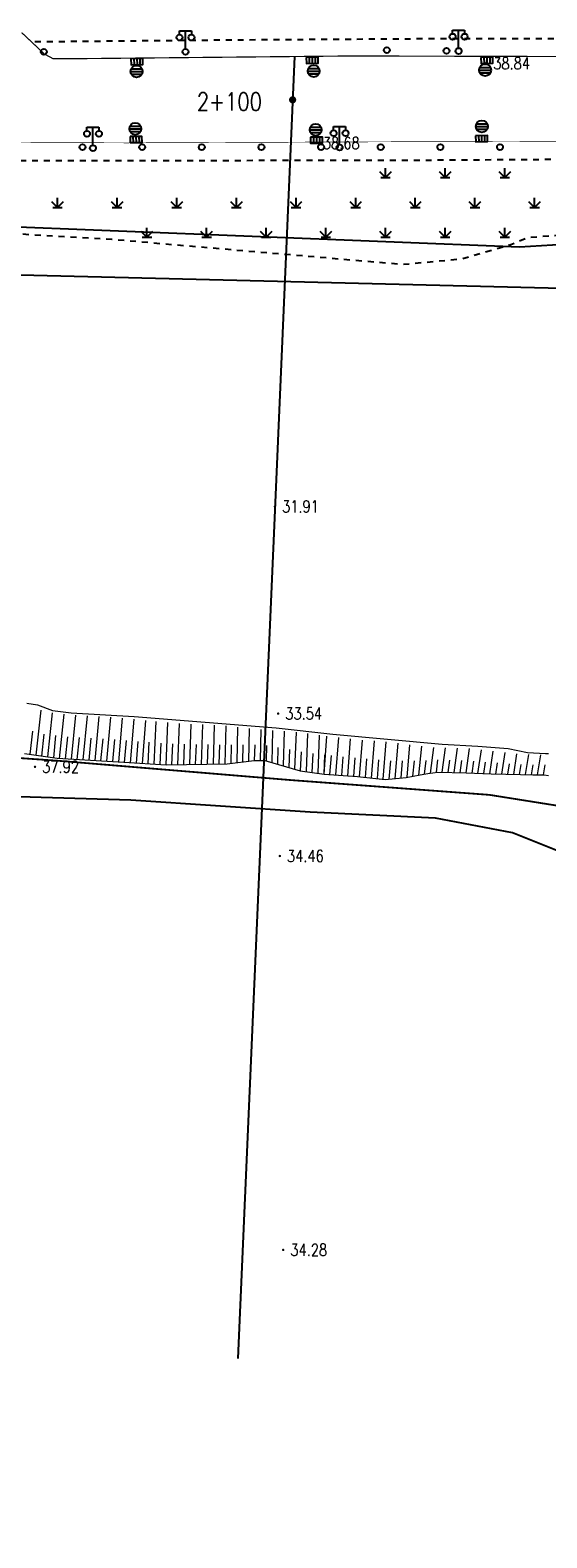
# Model space of a CAD drawing. Extents: x 39508475 to 39522402, y 3783947 to 3795549.
# Tile 60 of 256: x 39511163 to 39511250, y 3794201 to 3794454. Entities that reach past the tile are written whole.
import ezdxf
from ezdxf.enums import TextEntityAlignment as Align

# ---------------------------------------------------------------- set-up
doc = ezdxf.new("R2010")
doc.units = 0
doc.linetypes.add('X3', pattern=[5, 4, -1])
doc.linetypes.add('X6', pattern=[2, 1, -1])
doc.layers.get('0').update_dxf_attribs({"linetype": 'CONTINUOUS'})
for name, color, linetype in [('COMPONENT', 7, 'CONTINUOUS'), ('DLDW', 14, 'CONTINUOUS'), ('DLSS', 4, 'CONTINUOUS'), ('DMTZ', 3, 'CONTINUOUS'), ('GCD', 1, 'CONTINUOUS'), ('SXSS', 5, 'CONTINUOUS'), ('ZBTZ', 3, 'CONTINUOUS'), ('断面线', 2, 'CONTINUOUS')]:
    doc.layers.add(name, color=color, linetype=linetype)
doc.styles.add('HZ', font='rs', dxfattribs={"width": 0.8, "bigfont": 'hztxt'})
doc.linetypes.add('10411', pattern='A,2,[150,AAA.SHX,S=1,R=0,X=0,Y=1],2,[151,AAA.SHX,S=1,R=0,X=0,Y=3],1e-11', length=4)

# ---------------------------------------------------------------- blocks, each defined once
blk = doc.blocks.new('gc097')
for p, q in [((-1, 2.9), (-1, 3.5)), ((-1, 3.5), (1, 3.5)), ((0, 0.5), (0, 3.5)), ((1, 3.5), (1, 2.9))]:
    blk.add_line(p, q)
for centre in [(-1, 2.4), (1, 2.4), (0, 0)]:
    blk.add_circle(centre, 0.5)
blk = doc.blocks.new('gc124')
for p, q in [((-1, 1), (0, 0)), ((-0.8, 0), (0.8, 0)), ((0, 0), (0, 1.6)), ((0, 0), (1, 1))]:
    blk.add_line(p, q)
blk = doc.blocks.new('gc170')
at = {"linetype": 'Continuous'}
blk.add_circle((0, 0), 0.5, dxfattribs=at)
blk = doc.blocks.new('gcbj0104')
for p, q in [((-0.5, 0.5), (-0.5, -0.5)), ((0, 0.5), (0, -0.5)), ((0.5, 0.5), (0.5, -0.5))]:
    blk.add_line(p, q)
blk.add_lwpolyline([(-1, 0.5), (-1, -0.5), (1, -0.5), (1, 0.5)], close=True)
blk = doc.blocks.new('gcbj0103')
for p, q in [((-1, 0), (1, 0)), ((-0.9, 0.43), (0.9, 0.43)), ((-0.88, -0.47), (0.88, -0.47))]:
    blk.add_line(p, q)
blk.add_circle((0, 0), 1)
blk = doc.blocks.new('gc200')
at = {"const_width": 0.2}
blk.add_lwpolyline([(-0.1, 0, 1), (0.1, 0, 1)], format="xyb", close=True, dxfattribs=at)

msp = doc.modelspace()

# ---------------------------------------------------------------- linework, layer by layer
at = {"layer": 'DLSS', "linetype": 'Continuous', "flags": 128}
for points, const_width in [([(39511413.75403, 3794428.32004), (39511409.24381, 3794424.31317), (39511385.43984, 3794431.76346), (39511372.44452, 3794435.79016), (39511368.37279, 3794436.85449), (39511363.29878, 3794438.16925), (39511357.22251, 3794439.60922), (39511351.56734, 3794440.93222), (39511345.74164, 3794442.18437), (39511340.1665, 3794443.12348), (39511329.86193, 3794444.94815), (39511321.65584, 3794446.07508), (39511317.52147, 3794446.76377), (39511312.13425, 3794447.0142), (39511298.39555, 3794448.397), (39511282.84057, 3794448.96156), (39511274.19597, 3794449.08678), (39511263.58474, 3794449.14979), (39511241.32626, 3794449.21239), (39511216.74712, 3794449.2749), (39511170.51842, 3794448.81826), (39511166.92227, 3794448.81826), (39511165.46134, 3794449.60448), (39511161.64045, 3794453.19864)], 0.2), ([(39511152.90782, 3794434.8038), (39511179.23538, 3794434.7092), (39511220.78032, 3794434.88314), (39511260.49502, 3794434.98602), (39511286.25556, 3794434.77688), (39511296.64695, 3794434.77688), (39511309.13763, 3794433.51801), (39511328.92032, 3794431.09556), (39511343.51027, 3794428.36801), (39511354.24138, 3794426.26484), (39511372.19016, 3794421.54407), (39511400.67276, 3794412.72321), (39511435.44908, 3794401.38091), (39511465.18448, 3794391.93113), (39511500.18901, 3794380.69574), (39511528.23036, 3794372.08301), (39511556.38277, 3794363.04695), (39511595.36672, 3794350.75525), (39511630.25122, 3794339.61399)], 0.1)]:
    msp.add_lwpolyline(points, dxfattribs=dict(at, const_width=const_width))
at = {"layer": 'DLSS', "linetype": 'X6', "flags": 128}
for points in [[(39511411.78537, 3794426.71488), (39511389.38976, 3794433.98945), (39511373.60084, 3794438.91377), (39511342.20703, 3794446.10286), (39511317.08232, 3794449.92223), (39511302.63715, 3794451.37714), (39511273.92987, 3794452.05979), (39511235.15011, 3794452.17063), (39511199.27882, 3794451.94787), (39511163.61694, 3794451.61464)], [(39509114.05604, 3794290.33142), (39509112.24991, 3794295.83282), (39509112.1639, 3794300.73249), (39509115.17413, 3794309.24247), (39509120.24853, 3794313.1966), (39509122.14067, 3794314.05619), (39509132.37548, 3794314.57195), (39509159.20957, 3794317.32265), (39509189.76964, 3794320.25811), (39509213.70529, 3794322.58523), (39509234.28659, 3794324.74112), (39509259.26076, 3794326.89452), (39509287.06643, 3794329.74057), (39509297.9893, 3794330.5142), (39509318.14864, 3794332.83689), (39509350.33947, 3794335.93364), (39509384.6139, 3794339.4617), (39509418.97552, 3794342.56176), (39509445.91722, 3794344.97718), (39509470.5421, 3794347.30181), (39509492.58016, 3794349.62934), (39509517.37924, 3794352.03979), (39509558.77979, 3794355.99696), (39509584.87378, 3794358.92856), (39509614.7487, 3794361.76811), (39509642.81294, 3794364.61154), (39509666.41218, 3794366.84787), (39509694.74334, 3794369.51619), (39509724.44053, 3794372.26882), (39509742.43872, 3794374.16158), (39509776.0113, 3794377.43301), (39509804.43055, 3794380.3613), (39509828.79315, 3794382.59707), (39509851.696, 3794385.09155), (39509877.43497, 3794387.84556), (39509900.33763, 3794389.82496), (39509921.34805, 3794391.97878), (39509959.05459, 3794395.24647), (39509980.92335, 3794397.65886), (39510005.89307, 3794399.55024), (39510029.41212, 3794402.38952), (39510053.15906, 3794405.4893), (39510069.35519, 3794406.69536), (39510090.36007, 3794409.01888), (39510110.3385, 3794410.91413), (39510135.56217, 3794412.97921), (39510165.00206, 3794416.59047), (39510179.4688, 3794417.53933), (39510201.93835, 3794419.94799), (39510211.67389, 3794420.80772), (39510215.28617, 3794420.89368), (39510220.36058, 3794420.37792), (39510227.77585, 3794419.60457), (39510232.50622, 3794419.60457), (39510243.70161, 3794420.46223), (39510264.36074, 3794422.52635), (39510286.39943, 3794424.59158), (39510302.15519, 3794426.0551), (39510313.01318, 3794427.00383), (39510323.16198, 3794427.00383), (39510342.10988, 3794427.0902), (39510358.12292, 3794427.17643), (39510367.75567, 3794426.74664), (39510386.3599, 3794427.26267), (39510401.78143, 3794427.2635), (39510407.8019, 3794427.60733), (39510414.08038, 3794428.38097), (39510433.28412, 3794430.18625), (39510439.13257, 3794430.87392), (39510443.34691, 3794430.87392), (39510457.30994, 3794430.87531), (39510482.53471, 3794430.96168), (39510508.18649, 3794431.04736), (39510540.1194, 3794431.04736), (39510559.07547, 3794431.21927), (39510589.8041, 3794430.87571), (39510611.59039, 3794430.87599), (39510628.72725, 3794430.87641), (39510644.67099, 3794431.04763), (39510675.80541, 3794430.78975), (39510703.7148, 3794430.79597), (39510735.4826, 3794431.31173), (39510766.13777, 3794431.39644), (39510796.52455, 3794431.31103), (39510821.50199, 3794431.13952), (39510841.64608, 3794431.39754), (39510865.15551, 3794431.22562), (39510898.04013, 3794431.31144), (39510898.81418, 3794431.99911), (39510923.00767, 3794432.17158), (39510942.55698, 3794431.9137), (39510961.06739, 3794431.9137), (39510991.10671, 3794431.91315), (39511011.9482, 3794432.17075), (39511037.77999, 3794432.34239), (39511063.17658, 3794432.60055), (39511081.10047, 3794432.08479), (39511081.87453, 3794431.31116), (39511101.8427, 3794431.39657), (39511117.7731, 3794431.73943), (39511141.57872, 3794431.77863), (39511222.30607, 3794431.78591), (39511249.35029, 3794431.95585), (39511271.48104, 3794431.95612), (39511288.07744, 3794431.95612), (39511301.68013, 3794431.10642), (39511317.01132, 3794429.57492), (39511319.64684, 3794429.48994), (39511338.71295, 3794426.34277), (39511352.83597, 3794422.76789), (39511369.52188, 3794418.934), (39511394.79447, 3794411.36743), (39511418.11984, 3794403.95633), (39511445.34414, 3794394.85157), (39511474.10351, 3794385.66567), (39511495.04762, 3794379.36546), (39511537.59183, 3794365.75798), (39511568.74567, 3794355.97838), (39511603.81306, 3794344.91644), (39511623.30407, 3794339.20992), (39511650.62245, 3794329.8482), (39511658.18894, 3794327.72395), (39511661.92968, 3794327.0442), (39511677.85959, 3794323.80646), (39511701.0162, 3794320.1447), (39511713.00356, 3794318.70021), (39511726.43622, 3794318.19038), (39511738.20057, 3794318.6151), (39511757.28112, 3794319.54676), (39511766.20789, 3794320.39647), (39511782.10602, 3794322.86059), (39511802.71267, 3794326.26854), (39511834.54072, 3794331.20417), (39511859.47468, 3794334.6113), (39511885.1765, 3794339.03533), (39511910.19709, 3794342.69505), (39511931.73182, 3794345.50192), (39511942.95405, 3794347.71114), (39511962.4587, 3794350.69287), (39511973.00078, 3794352.3073), (39511997.33935, 3794356.14173), (39512018.79276, 3794359.45732), (39512047.22551, 3794363.96524), (39512076.58233, 3794368.56058), (39512100.07722, 3794372.64842), (39512109.04357, 3794374.20188)], [(39511427.53549, 3794400.77503), (39511421.12346, 3794399.17291), (39511416.5148, 3794398.8725), (39511414.51104, 3794398.77237), (39511412.30689, 3794397.57077), (39511407.99881, 3794395.5681), (39511400.68508, 3794394.66691), (39511397.17849, 3794394.66691), (39511383.35254, 3794396.96997), (39511370.62864, 3794401.07543), (39511368.12394, 3794402.1769), (39511363.01435, 3794402.1769), (39511358.50589, 3794402.87783), (39511354.39817, 3794403.9793), (39511352.59479, 3794405.08077), (39511344.44591, 3794406.38781), (39511340.43839, 3794408.39047), (39511335.92992, 3794410.5934), (39511332.72391, 3794411.1942), (39511326.61243, 3794411.89514), (39511322.10397, 3794413.99793), (39511307.73949, 3794415.3127), (39511290.10638, 3794417.31536), (39511262.60932, 3794418.32346), (39511252.08957, 3794419.22466), (39511246.47903, 3794418.82412), (39511243.67376, 3794417.62252), (39511235.33013, 3794415.2095), (39511225.68077, 3794414.30331), (39511201.13468, 3794416.40611), (39511176.75501, 3794418.51052), (39511162.82887, 3794419.31158), (39511149.16296, 3794420.92353), (39511138.34264, 3794420.92353), (39511134.33512, 3794421.1238), (39511133.03266, 3794421.7246)]]:
    msp.add_lwpolyline(points, dxfattribs=at)
at = {"layer": 'DLSS', "linetype": 'X3', "const_width": 0.3, "flags": 128}
msp.add_lwpolyline([(39509115.83491, 3794201.06317), (39509126.55477, 3794210.45786), (39509130.51645, 3794212.39892), (39509159.51346, 3794215.03875), (39509207.40211, 3794218.07486), (39509225.30682, 3794219.3266), (39509228.88011, 3794222.19936), (39509238.6678, 3794234.85502), (39509242.86251, 3794239.51355), (39509257.02184, 3794243.48767), (39509261.91569, 3794243.64296), (39509289.12945, 3794241.93669), (39509315.64685, 3794240.14964), (39509332.75644, 3794241.46991), (39509358.18356, 3794240.22775), (39509379.27259, 3794241.62566), (39509386.18611, 3794243.10086), (39509391.15764, 3794243.10086), (39509400.47925, 3794243.02322), (39509412.38861, 3794242.17313), (39509417.74853, 3794241.62963), (39509421.7879, 3794241.78491), (39509427.69158, 3794242.4837), (39509444.41727, 3794243.49631), (39509465.80709, 3794243.8098), (39509489.91103, 3794245.05208), (39509517.2818, 3794246.99312), (39509553.9022, 3794250.41078), (39509589.12197, 3794254.9263), (39509630.63833, 3794256.99329), (39509680.16049, 3794263.82929), (39509707.62118, 3794265.56804), (39509737.86388, 3794269.93302), (39509794.70316, 3794276.15403), (39509850.66557, 3794282.62754), (39509880.16374, 3794286.35696), (39509954.7622, 3794297.42352), (39509964.21347, 3794301.81731), (39509969.9282, 3794302.14685), (39509974.54394, 3794302.14685), (39509978.17059, 3794302.14685), (39510023.11311, 3794305.38856), (39510088.4093, 3794314.72115), (39510113.14818, 3794318.86658), (39510126.22235, 3794322.50133), (39510146.96289, 3794323.37704), (39510152.85059, 3794324.06937), (39510158.39196, 3794324.24245), (39510167.13694, 3794324.58862), (39510192.46151, 3794325.19962), (39510213.7981, 3794325.72108), (39510219.59923, 3794326.67304), (39510232.6734, 3794327.45191), (39510260.06199, 3794328.23403), (39510275.49099, 3794329.01616), (39510282.07137, 3794329.01616), (39510298.4572, 3794329.01616), (39510315.18874, 3794329.96812), (39510324.10689, 3794330.66045), (39510329.9946, 3794331.09316), (39510345.52681, 3794332.48107), (39510368.32346, 3794333.43303), (39510394.05735, 3794334.64786), (39510406.00594, 3794336.3787), (39510417.98073, 3794338.02494), (39510452.54562, 3794337.59495), (39510479.78196, 3794337.59495), (39510543.88737, 3794336.29021), (39510556.54105, 3794336.29021), (39510581.31334, 3794336.5755), (39510618.07159, 3794335.43437), (39510652.44832, 3794335.43437), (39510686.25779, 3794334.29324), (39510720.16144, 3794334.10306), (39510731.95885, 3794334.10306), (39510761.49667, 3794334.57853), (39510795.67906, 3794334.00867), (39510826.72559, 3794333.05773), (39510851.78793, 3794333.24763), (39510863.29993, 3794332.96235), (39510872.81399, 3794332.96235), (39510879.28354, 3794332.96235), (39510904.25142, 3794334.68248), (39510911.4821, 3794334.68248), (39510945.95909, 3794333.15468), (39510980.63469, 3794333.24978), (39511012.8349, 3794333.44196), (39511047.12356, 3794333.63215), (39511082.55429, 3794334.48799), (39511110.90615, 3794335.43893), (39511139.01686, 3794333.15668), (39511167.68643, 3794331.15756), (39511206.73306, 3794327.91649), (39511240.07003, 3794325.43789), (39511276.54237, 3794319.63185), (39511308.7302, 3794313.92021), (39511343.5952, 3794306.68404), (39511391.97605, 3794294.40404), (39511438.25927, 3794284.49665), (39511464.71904, 3794278.31282), (39511487.58485, 3794272.97939), (39511519.49325, 3794265.93385), (39511557.88793, 3794257.24632), (39511582.13035, 3794253.86736), (39511626.90746, 3794244.6447), (39511638.75233, 3794243.03028), (39511652.34701, 3794240.60866), (39511681.84907, 3794233.47304), (39511694.36696, 3794234.68385), (39511704.89158, 3794235.23448), (39511713.97404, 3794237.88499), (39511732.37087, 3794243.38601), (39511778.62181, 3794247.98241), (39511821.93597, 3794253.29104), (39511832.70661, 3794255.42448), (39511837.05448, 3794256.48442), (39511843.94745, 3794257.22638), (39511884.35086, 3794263.798), (39511944.43671, 3794272.07796), (39511959.43624, 3794278.03052), (39511964.42039, 3794279.51443), (39511972.798, 3794281.8463), (39511984.56908, 3794284.07217), (39512007.92628, 3794289.3808), (39512054.95431, 3794294.47983), (39512090.72123, 3794299.15106), (39512102.49231, 3794301.16494), (39512112.4606, 3794301.58891), (39512113.8392, 3794302.11889)], dxfattribs=at)
at = {"layer": 'DMTZ', "linetype": '10411', "flags": 128}
msp.add_lwpolyline([(39511435.01738, 3794380.24453), (39511429.55329, 3794384.17444), (39511424.76565, 3794385.25493), (39511404.51403, 3794392.66955), (39511394.83903, 3794394.60791), (39511390.12861, 3794395.22533), (39511384.49155, 3794395.76557), (39511377.13558, 3794398.1623), (39511369.64523, 3794400.86351), (39511366.7881, 3794401.32658), (39511361.13847, 3794401.32731), (39511351.71763, 3794404.1057), (39511343.12485, 3794406.20115), (39511338.25999, 3794408.51647), (39511332.77736, 3794410.29156), (39511327.42693, 3794411.30094), (39511324.87867, 3794411.99554), (39511322.09875, 3794412.92167), (39511314.91728, 3794414.15651), (39511301.53246, 3794415.08785), (39511282.67072, 3794417.02137), (39511267.5961, 3794417.56199), (39511258.02081, 3794418.02505), (39511245.09197, 3794417.25389), (39511133.03266, 3794421.7246)], dxfattribs=at)
at = {"layer": 'DMTZ', "linetype": 'Continuous', "lineweight": 0}
for points in [[(39511164.073, 3794332.088), (39511164.921, 3794339.641)], [(39511166.038, 3794331.801), (39511166.813, 3794339.189)], [(39511168.007, 3794331.545), (39511168.766, 3794338.96)], [(39511169.99, 3794331.425), (39511170.722, 3794338.776)], [(39511171.973, 3794331.306), (39511172.684, 3794338.675)], [(39511173.956, 3794331.186), (39511174.647, 3794338.573)], [(39511175.939, 3794331.066), (39511176.61, 3794338.472)], [(39511177.922, 3794330.946), (39511178.568, 3794338.305)], [(39511179.904, 3794330.822), (39511180.525, 3794338.114)], [(39511181.887, 3794330.696), (39511182.481, 3794337.922)], [(39511183.869, 3794330.57), (39511184.192, 3794337.754)], [(39511185.852, 3794330.444), (39511186.149, 3794337.562)], [(39511187.838, 3794330.477), (39511188.106, 3794337.393)], [(39511189.824, 3794330.511), (39511190.07, 3794337.306)], [(39511191.81, 3794330.544), (39511192.034, 3794337.219)], [(39511193.796, 3794330.578), (39511193.998, 3794337.132)], [(39511195.783, 3794330.612), (39511195.957, 3794336.994)], [(39511197.755, 3794330.837), (39511197.911, 3794336.778)], [(39511163.09, 3794332.232), (39511163.55, 3794336.12)], [(39511165.056, 3794331.945), (39511165.446, 3794335.624)], [(39511167.021, 3794331.657), (39511167.405, 3794335.366)], [(39511168.999, 3794331.485), (39511169.37, 3794335.166)], [(39511170.982, 3794331.365), (39511171.342, 3794335.045)], [(39511172.964, 3794331.246), (39511173.315, 3794334.935)], [(39511174.947, 3794331.126), (39511175.288, 3794334.824)], [(39511176.93, 3794331.006), (39511177.26, 3794334.704)], [(39511178.913, 3794330.886), (39511179.23, 3794334.548)], [(39511180.895, 3794330.759), (39511181.199, 3794334.388)], [(39511182.878, 3794330.633), (39511183.046, 3794334.241)], [(39511199.724, 3794331.099), (39511199.865, 3794336.562)], [(39511201.702, 3794331.21), (39511201.823, 3794336.395)], [(39511203.637, 3794330.844), (39511203.783, 3794336.25)], [(39511205.544, 3794330.287), (39511205.743, 3794336.105)], [(39511207.451, 3794329.73), (39511207.704, 3794335.96)], [(39511209.391, 3794329.331), (39511209.654, 3794335.717)], [(39511211.36, 3794329.064), (39511211.602, 3794335.455)], [(39511212.344, 3794328.93), (39511212.819, 3794335.292)], [(39511214.334, 3794328.777), (39511214.806, 3794335.046)], [(39511216.325, 3794328.624), (39511216.792, 3794334.801)], [(39511218.314, 3794328.461), (39511218.785, 3794334.618)], [(39511220.3, 3794328.255), (39511220.782, 3794334.477)], [(39511222.286, 3794328.05), (39511222.779, 3794334.337)], [(39511162.103, 3794332.377), (39511167.628, 3794331.568), (39511178.752, 3794330.896), (39511185.863, 3794330.443), (39511196.11, 3794330.618), (39511200.659, 3794331.223), (39511202.415, 3794331.201), (39511208.317, 3794329.477), (39511212.344, 3794328.93), (39511217.941, 3794328.5), (39511222.572, 3794328.02), (39511226.104, 3794328.354), (39511228.482, 3794328.794), (39511229.722, 3794329.014), (39511231.445, 3794329.267), (39511236.198, 3794329.114), (39511240.365, 3794328.946), (39511245.309, 3794328.837), (39511247.377, 3794328.801), (39511249.26, 3794328.781), (39511250, 3794328.675)], [(39511184.86, 3794330.507), (39511185.016, 3794334.082)], [(39511186.845, 3794330.46), (39511186.986, 3794333.963)], [(39511188.831, 3794330.494), (39511188.96, 3794333.922)], [(39511190.817, 3794330.528), (39511190.935, 3794333.895)], [(39511192.803, 3794330.562), (39511192.91, 3794333.868)], [(39511194.79, 3794330.595), (39511194.884, 3794333.842)], [(39511196.77, 3794330.706), (39511196.852, 3794333.796)], [(39511198.739, 3794330.968), (39511198.814, 3794333.819)], [(39511200.709, 3794331.222), (39511200.776, 3794333.845)], [(39511202.684, 3794331.122), (39511202.743, 3794333.722)], [(39511204.591, 3794330.565), (39511204.677, 3794333.371)], [(39511206.498, 3794330.008), (39511206.61, 3794333.02)], [(39511208.407, 3794329.465), (39511208.543, 3794332.656)], [(39511210.376, 3794329.197), (39511210.502, 3794332.392)], [(39511212.344, 3794328.93), (39511212.46, 3794332.127)], [(39511213.339, 3794328.853), (39511213.576, 3794332.011)], [(39511215.33, 3794328.7), (39511215.564, 3794331.812)], [(39511224.273, 3794328.181), (39511224.766, 3794334.098)], [(39511226.258, 3794328.382), (39511226.752, 3794333.848)], [(39511228.221, 3794328.746), (39511228.738, 3794333.598)], [(39511230.189, 3794329.082), (39511230.728, 3794333.402)], [(39511232.171, 3794329.244), (39511232.729, 3794333.337)], [(39511234.166, 3794329.179), (39511234.73, 3794333.272)], [(39511236.162, 3794329.115), (39511236.729, 3794333.195)], [(39511238.156, 3794329.035), (39511238.719, 3794332.975)], [(39511240.151, 3794328.955), (39511240.708, 3794332.755)], [(39511242.146, 3794328.907), (39511242.698, 3794332.535)], [(39511244.142, 3794328.863), (39511244.688, 3794332.316)], [(39511246.138, 3794328.822), (39511246.684, 3794332.202)], [(39511248.134, 3794328.793), (39511248.686, 3794332.153)], [(39511217.32, 3794328.548), (39511217.553, 3794331.618)], [(39511219.307, 3794328.358), (39511219.545, 3794331.453)], [(39511221.293, 3794328.152), (39511221.536, 3794331.28)], [(39511223.279, 3794328.087), (39511223.526, 3794331.155)], [(39511225.266, 3794328.275), (39511225.513, 3794331.124)], [(39511227.24, 3794328.564), (39511227.492, 3794331.144)], [(39511229.204, 3794328.922), (39511229.467, 3794331.198)], [(39511231.176, 3794329.228), (39511231.452, 3794331.298)], [(39511233.169, 3794329.212), (39511233.449, 3794331.258)], [(39511235.164, 3794329.147), (39511235.447, 3794331.193)], [(39511237.159, 3794329.075), (39511237.442, 3794331.08)], [(39511239.154, 3794328.995), (39511239.434, 3794330.93)], [(39511241.149, 3794328.929), (39511241.426, 3794330.787)], [(39511243.144, 3794328.885), (39511243.419, 3794330.655)], [(39511245.14, 3794328.841), (39511245.412, 3794330.534)], [(39511247.136, 3794328.805), (39511247.411, 3794330.491)], [(39511249.132, 3794328.782), (39511249.409, 3794330.456)]]:
    msp.add_lwpolyline(points, dxfattribs=at)
at = {"layer": 'SXSS', "linetype": 'Continuous', "flags": 128}
msp.add_lwpolyline([(39511133.44913, 3794414.85551), (39511135.55424, 3794413.2652), (39511138.658, 3794413.12875), (39511258.967, 3794410.175), (39511301.331, 3794405.766), (39511431.52332, 3794376.80317), (39511433.76924, 3794377.88821)], dxfattribs=at)
at = {"layer": 'SXSS', "linetype": 'Continuous', "lineweight": 0}
msp.add_lwpolyline([(39511162.507, 3794340.795), (39511164.297, 3794340.549), (39511166.843, 3794339.576), (39511169.942, 3794339.17), (39511180.497, 3794338.552), (39511204.308, 3794336.652), (39511213.812, 3794335.589), (39511232.13, 3794333.93), (39511238.14, 3794333.584), (39511243.236, 3794333.189), (39511246.472, 3794332.559), (39511249.503, 3794332.379), (39511250, 3794332.36638)], dxfattribs=at)
at = {"layer": 'SXSS', "linetype": '10411', "flags": 128}
msp.add_lwpolyline([(39511437.6457, 3794280.10215), (39511435.67139, 3794279.49497), (39511422.57344, 3794284.57596), (39511397.78002, 3794290.99951), (39511365.44849, 3794298.20433), (39511342.9798, 3794303.04207), (39511312.6478, 3794310.1444), (39511269.92214, 3794315.82695), (39511264.99831, 3794315.82695), (39511261.46269, 3794314.0353), (39511257.29638, 3794314.31922), (39511253.98227, 3794315.07636), (39511243.92494, 3794319.06105), (39511231.04724, 3794321.52175), (39511210.00573, 3794322.56282), (39511179.96058, 3794324.55032), (39511153.61494, 3794325.30575), (39511122.14936, 3794326.34838), (39511097.3121, 3794329.47501), (39511073.32762, 3794329.46888), (39511047.7318, 3794329.5574), (39511017.00005, 3794328.59331), (39511004.85711, 3794325.6265), (39510992.41336, 3794323.44931), (39510987.15141, 3794322.37047), (39510985.26252, 3794321.29162), (39510979.32597, 3794321.02191), (39510977.16722, 3794319.80821), (39510976.62754, 3794314.41399), (39510975.41324, 3794298.50104), (39510972.70646, 3794261.35241), (39510970.69628, 3794229.58199)], dxfattribs=at)
at = {"layer": '断面线', "linetype": 'Continuous', "flags": 128}
msp.add_lwpolyline([(39511207.39614, 3794449.18254), (39511204.20268, 3794375.69465), (39511197.91438, 3794230.98864)], dxfattribs=at)

# ---------------------------------------------------------------- block references
at = {"layer": 'COMPONENT', "linetype": 'Continuous', "rotation": 1.103053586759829}
for p in [(39511180.97761, 3794448.33625), (39511210.36938, 3794448.53207), (39511239.65849, 3794448.55318), (39511180.82523, 3794435.27566), (39511211.08206, 3794435.16069), (39511238.7628, 3794435.39976)]:
    msp.add_blockref('gcbj0104', p, dxfattribs=at)
at = {"layer": 'COMPONENT', "linetype": 'Continuous'}
for p in [(39511239.35649, 3794446.90373, 38.889), (39511180.92327, 3794446.68643, 38.889), (39511210.61189, 3794446.73831, 38.889), (39511180.70238, 3794437.08228, 38.889), (39511210.94323, 3794436.91337, 38.889), (39511238.80426, 3794437.46517, 38.889)]:
    msp.add_blockref('gcbj0103', p, dxfattribs=at)
at = {"layer": 'DLDW', "linetype": 'Continuous'}
for p in [(39511189.11068, 3794449.97714), (39511234.90699, 3794450.10194), (39511173.60226, 3794433.83319), (39511214.95664, 3794433.9346)]:
    msp.add_blockref('gc097', p, dxfattribs=at)
at = {"layer": 'GCD', "linetype": 'Continuous'}
ref = msp.add_blockref('gc200', (39511239.509, 3794448.044, 38.843), dxfattribs=at)
ref.add_attrib('height', '38.84', dxfattribs={"linetype": 'Continuous', "height": 2, "style": 'HZ', "width": 0.8}).set_placement((39511240.709, 3794448.044, 38.843), align=Align.MIDDLE_LEFT)
ref = msp.add_blockref('gc200', (39511210.95, 3794434.676, 38.677), dxfattribs=at)
ref.add_attrib('height', '38.68', dxfattribs={"linetype": 'Continuous', "height": 2, "style": 'HZ', "width": 0.8}).set_placement((39511212.15, 3794434.676, 38.677), align=Align.MIDDLE_LEFT)
ref = msp.add_blockref('gc200', (39511204.1071, 3794373.765, 31.91), dxfattribs=at)
ref.add_attrib('height', '31.91', dxfattribs={"linetype": 'Continuous', "height": 2, "style": 'HZ', "width": 0.8}).set_placement((39511205.3071, 3794373.765, 31.91), align=Align.MIDDLE_LEFT)
ref = msp.add_blockref('gc200', (39511204.6516, 3794339.061, 33.54), dxfattribs=at)
ref.add_attrib('height', '33.54', dxfattribs={"linetype": 'Continuous', "height": 2, "style": 'HZ', "width": 0.8}).set_placement((39511205.8516, 3794339.061, 33.54), align=Align.MIDDLE_LEFT)
ref = msp.add_blockref('gc200', (39511163.8883, 3794330.133, 37.92), dxfattribs=at)
ref.add_attrib('height', '37.92', dxfattribs={"linetype": 'Continuous', "height": 2, "style": 'HZ', "width": 0.8}).set_placement((39511165.0883, 3794330.133, 37.92), align=Align.MIDDLE_LEFT)
ref = msp.add_blockref('gc200', (39511204.9337, 3794315.189, 34.46), dxfattribs=at)
ref.add_attrib('height', '34.46', dxfattribs={"linetype": 'Continuous', "height": 2, "style": 'HZ', "width": 0.8}).set_placement((39511206.1337, 3794315.189, 34.46), align=Align.MIDDLE_LEFT)
ref = msp.add_blockref('gc200', (39511205.496, 3794249.179, 34.28), dxfattribs=at)
ref.add_attrib('height', '34.28', dxfattribs={"linetype": 'Continuous', "height": 2, "style": 'HZ', "width": 0.8}).set_placement((39511206.696, 3794249.179, 34.28), align=Align.MIDDLE_LEFT)
at = {"layer": 'ZBTZ', "linetype": 'Continuous'}
for p, rotation in [((39511165.37361, 3794449.96998), 177.6479732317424), ((39511222.88398, 3794450.25061), 179.132419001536), ((39511232.88327, 3794450.13353), 179.410598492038)]:
    msp.add_blockref('gc170', p, dxfattribs=dict(at, rotation=rotation))
for name, p in [('gc170', (39511171.84724, 3794433.99991)), ('gc170', (39511181.84724, 3794433.99991)), ('gc170', (39511191.84724, 3794433.99991)), ('gc170', (39511201.84724, 3794433.99991)), ('gc170', (39511211.84724, 3794433.99991)), ('gc170', (39511221.84724, 3794433.99991)), ('gc170', (39511231.84724, 3794433.99991)), ('gc170', (39511241.84724, 3794433.99991)), ('gc124', (39511222.65036, 3794428.88459)), ('gc124', (39511232.65036, 3794428.88459)), ('gc124', (39511242.65036, 3794428.88459)), ('gc124', (39511167.65036, 3794423.88459)), ('gc124', (39511177.65036, 3794423.88459)), ('gc124', (39511187.65036, 3794423.88459)), ('gc124', (39511197.65036, 3794423.88459)), ('gc124', (39511207.65036, 3794423.88459)), ('gc124', (39511217.65036, 3794423.88459)), ('gc124', (39511227.65036, 3794423.88459)), ('gc124', (39511237.65036, 3794423.88459)), ('gc124', (39511247.65036, 3794423.88459)), ('gc124', (39511182.65036, 3794418.88459)), ('gc124', (39511192.65036, 3794418.88459)), ('gc124', (39511202.65036, 3794418.88459)), ('gc124', (39511212.65036, 3794418.88459)), ('gc124', (39511222.65036, 3794418.88459)), ('gc124', (39511232.65036, 3794418.88459)), ('gc124', (39511242.65036, 3794418.88459))]:
    msp.add_blockref(name, p, dxfattribs=at)
at = {"layer": '断面线', "linetype": 'Continuous', "xscale": 3, "yscale": 3, "zscale": 3}
msp.add_blockref('gc200', (39511207.08076, 3794441.9249), dxfattribs=at)

# ---------------------------------------------------------------- texts
at = {"layer": '断面线', "linetype": 'Continuous', "style": 'HZ', "width": 0.8}
msp.add_text('2+100', height=3, dxfattribs=at).set_placement((39511201.92802, 3794441.62526), align=Align.MIDDLE_RIGHT)

doc.saveas('drawing.dxf')
